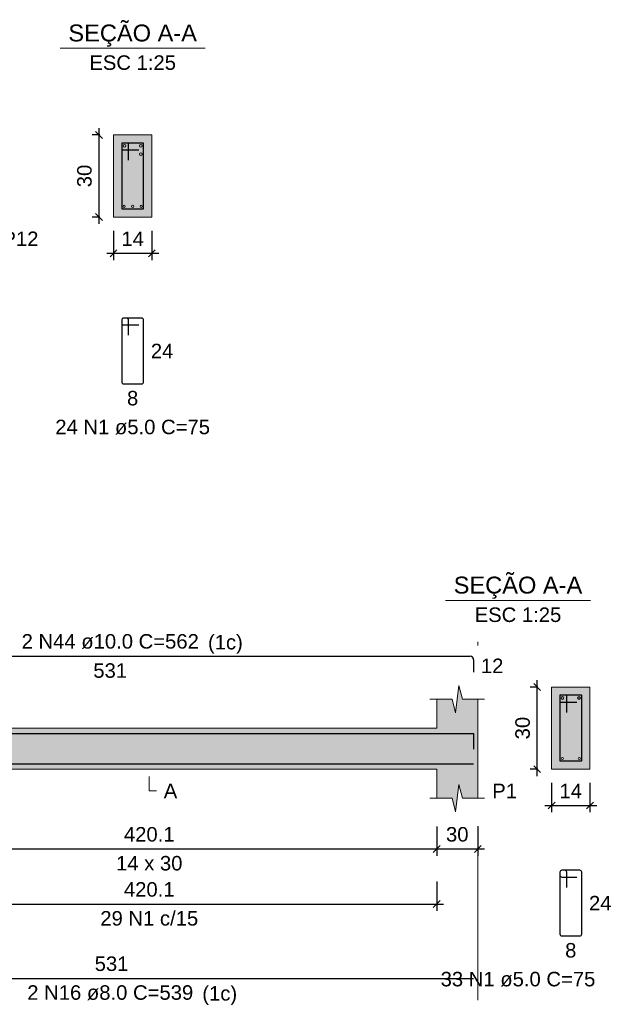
# Model space of a CAD drawing. Header units: millimetres. Extents: x 1852 to 2571, y -668 to -390.
# Tile 67 of 84: x 2429.94 to 2438.57, y -441.27 to -426.89. Entities that reach past the tile are written whole.
import ezdxf

# ---------------------------------------------------------------- set-up
doc = ezdxf.new("R2010")
doc.units = ezdxf.units.MM
doc.linetypes.add('DASHDOT', pattern=[25.4, 12.7, -6.35, 0, -6.35])
for name, color, linetype, lineweight in [('Descrição da armadura', 7, 'Continuous', 5), ('DT-Barras na forma', 1, 'Continuous', 30), ('DT-Barras no corte', 5, 'Continuous', 5), ('DT-Barras rebatidas', 1, 'Continuous', 30), ('DT-Cotas', 9, 'Continuous', 5), ('DT-Forma', 5, 'Continuous', 5), ('DT-Hachura forma vigas', 252, 'Continuous', 5), ('DT-Hachura seção vigas', 252, 'Continuous', 5), ('DT-Pontilhado', 9, 'DASHDOT', 5), ('DT-Textos', 7, 'Continuous', 5), ('Textos armaduras', 7, 'Continuous', 5)]:
    doc.layers.add(name, color=color, linetype=linetype, lineweight=lineweight)
doc.styles.add('ARIAL', font='arial.ttf')
doc.styles.get("Standard").update_dxf_attribs({"font": 'arial.ttf'})
doc.dimstyles.new('UM_25.000000', dxfattribs={"dimtxt": 0.18, "dimasz": 0.1, "dimexe": 0.1, "dimexo": 0.2, "dimgap": 0, "dimtad": 1, "dimtih": 1, "dimtoh": 1, "dimdec": 1, "dimlfac": 25, "dimzin": 0, "dimdsep": 46, "dimtxsty": 'Standard', "dimcen": 0.09, "dimdle": 0.1, "dimadec": 1, "dimazin": 2, "dimtfac": 1, "dimtdec": 4, "dimtofl": 0, "dimtmove": 0, "dimatfit": 3, "dimfxl": 1, "dimtolj": 1, "dimarcsym": 0})
doc.dimstyles.new('UM_50.000000', dxfattribs={"dimtxt": 0.18, "dimasz": 0.1, "dimexe": 0.1, "dimexo": 0.2, "dimgap": 0, "dimtad": 1, "dimtih": 1, "dimtoh": 1, "dimdec": 1, "dimlfac": 50, "dimzin": 0, "dimdsep": 46, "dimtxsty": 'Standard', "dimcen": 0.09, "dimdle": 0.1, "dimadec": 1, "dimazin": 2, "dimtfac": 1, "dimtdec": 4, "dimtofl": 0, "dimtmove": 0, "dimatfit": 3, "dimfxl": 1, "dimtolj": 1, "dimarcsym": 0})

# ---------------------------------------------------------------- blocks, each defined once
blk = doc.blocks.new('_Oblique')
at = {"color": 0, "linetype": 'ByBlock', "lineweight": -2}
blk.add_line((-0.5, -0.5), (0.5, 0.5), dxfattribs=at)
blk = doc.blocks.new('*D216')
at = {"layer": 'DT-Cotas', "color": 0, "lineweight": -2, "transparency": 16777216}
for p, q in [((2431.095, -429.869), (2431.095, -428.469)), ((2431.107, -428.569), (2430.995, -428.569)), ((2431.107, -429.769), (2430.995, -429.769))]:
    blk.add_line(p, q, dxfattribs=at)
at = {"layer": 'DT-Cotas', "color": 0, "lineweight": -2, "transparency": 16777216, "xscale": 0.1, "yscale": 0.1, "zscale": 0.1}
for p, rotation in [((2431.095, -428.569), 90), ((2431.095, -429.769), 270)]:
    blk.add_blockref('_Oblique', p, dxfattribs=dict(at, rotation=rotation))
at = {"layer": 'DT-Cotas', "color": 7, "transparency": 16777216, "insert": (2430.883, -429.169), "char_height": 0.2118, "attachment_point": 5, "rotation": 90, "style": 'ARIAL'}
blk.add_mtext('\\A1;30', dxfattribs=at)
blk = doc.blocks.new('*D217')
at = {"layer": 'DT-Cotas', "color": 0, "lineweight": -2, "transparency": 16777216}
for p, q in [((2431.307, -429.969), (2431.307, -430.398)), ((2431.867, -429.969), (2431.867, -430.398)), ((2431.207, -430.298), (2431.967, -430.298))]:
    blk.add_line(p, q, dxfattribs=at)
at = {"layer": 'DT-Cotas', "color": 0, "lineweight": -2, "transparency": 16777216, "xscale": 0.1, "yscale": 0.1, "zscale": 0.1, "rotation": 180}
blk.add_blockref('_Oblique', (2431.307, -430.298), dxfattribs=at)
at = {"layer": 'DT-Cotas', "color": 0, "lineweight": -2, "transparency": 16777216, "xscale": 0.1, "yscale": 0.1, "zscale": 0.1}
blk.add_blockref('_Oblique', (2431.867, -430.298), dxfattribs=at)
at = {"layer": 'DT-Cotas', "color": 7, "transparency": 16777216, "insert": (2431.587, -430.086), "char_height": 0.2118, "attachment_point": 5, "rotation": 0.0057, "style": 'ARIAL'}
blk.add_mtext('\\A1;14', dxfattribs=at)
blk = doc.blocks.new('*D124')
at = {"layer": 'DT-Cotas', "color": 0, "lineweight": -2, "transparency": 16777216}
for p, q in [((2427.628, -438.67), (2427.628, -439.099)), ((2436.031, -438.67), (2436.031, -439.099)), ((2427.528, -438.999), (2436.131, -438.999))]:
    blk.add_line(p, q, dxfattribs=at)
at = {"layer": 'DT-Cotas', "color": 0, "lineweight": -2, "transparency": 16777216, "xscale": 0.1, "yscale": 0.1, "zscale": 0.1, "rotation": 180}
blk.add_blockref('_Oblique', (2427.628, -438.999), dxfattribs=at)
at = {"layer": 'DT-Cotas', "color": 0, "lineweight": -2, "transparency": 16777216, "xscale": 0.1, "yscale": 0.1, "zscale": 0.1}
blk.add_blockref('_Oblique', (2436.031, -438.999), dxfattribs=at)
at = {"layer": 'DT-Cotas', "color": 7, "transparency": 16777216, "insert": (2431.829, -438.787), "char_height": 0.2118, "attachment_point": 5, "rotation": 0.0057, "style": 'ARIAL'}
blk.add_mtext('\\A1;420.1', dxfattribs=at)
blk = doc.blocks.new('*D125')
at = {"layer": 'DT-Cotas', "color": 0, "lineweight": -2, "transparency": 16777216}
for p, q in [((2436.031, -438.67), (2436.031, -439.099)), ((2436.631, -438.67), (2436.631, -439.099)), ((2435.931, -438.999), (2436.731, -438.999))]:
    blk.add_line(p, q, dxfattribs=at)
at = {"layer": 'DT-Cotas', "color": 0, "lineweight": -2, "transparency": 16777216, "xscale": 0.1, "yscale": 0.1, "zscale": 0.1, "rotation": 180}
blk.add_blockref('_Oblique', (2436.031, -438.999), dxfattribs=at)
at = {"layer": 'DT-Cotas', "color": 0, "lineweight": -2, "transparency": 16777216, "xscale": 0.1, "yscale": 0.1, "zscale": 0.1}
blk.add_blockref('_Oblique', (2436.631, -438.999), dxfattribs=at)
at = {"layer": 'DT-Cotas', "color": 7, "transparency": 16777216, "insert": (2436.331, -438.787), "char_height": 0.2118, "attachment_point": 5, "rotation": 0.0057, "style": 'ARIAL'}
blk.add_mtext('\\A1;30', dxfattribs=at)
blk = doc.blocks.new('*D127')
at = {"layer": 'DT-Cotas', "color": 0, "lineweight": -2, "transparency": 16777216}
for p, q in [((2427.628, -439.474), (2427.628, -439.904)), ((2436.031, -439.474), (2436.031, -439.904)), ((2427.528, -439.804), (2436.131, -439.804))]:
    blk.add_line(p, q, dxfattribs=at)
at = {"layer": 'DT-Cotas', "color": 0, "lineweight": -2, "transparency": 16777216, "xscale": 0.1, "yscale": 0.1, "zscale": 0.1, "rotation": 180}
blk.add_blockref('_Oblique', (2427.628, -439.804), dxfattribs=at)
at = {"layer": 'DT-Cotas', "color": 0, "lineweight": -2, "transparency": 16777216, "xscale": 0.1, "yscale": 0.1, "zscale": 0.1}
blk.add_blockref('_Oblique', (2436.031, -439.804), dxfattribs=at)
at = {"layer": 'DT-Cotas', "color": 7, "transparency": 16777216, "insert": (2431.829, -439.592), "char_height": 0.2118, "attachment_point": 5, "rotation": 0.0057, "style": 'ARIAL'}
blk.add_mtext('\\A1;420.1', dxfattribs=at)
blk = doc.blocks.new('*D114')
at = {"layer": 'DT-Cotas', "color": 0, "lineweight": -2, "transparency": 16777216}
for p, q in [((2437.51, -436.634), (2437.399, -436.634)), ((2437.499, -437.934), (2437.499, -436.534)), ((2437.51, -437.834), (2437.399, -437.834))]:
    blk.add_line(p, q, dxfattribs=at)
at = {"layer": 'DT-Cotas', "color": 0, "lineweight": -2, "transparency": 16777216, "xscale": 0.1, "yscale": 0.1, "zscale": 0.1}
for p, rotation in [((2437.499, -436.634), 90), ((2437.499, -437.834), 270)]:
    blk.add_blockref('_Oblique', p, dxfattribs=dict(at, rotation=rotation))
at = {"layer": 'DT-Cotas', "color": 7, "transparency": 16777216, "insert": (2437.287, -437.234), "char_height": 0.2118, "attachment_point": 5, "rotation": 90, "style": 'ARIAL'}
blk.add_mtext('\\A1;30', dxfattribs=at)
blk = doc.blocks.new('*D115')
at = {"layer": 'DT-Cotas', "color": 0, "lineweight": -2, "transparency": 16777216}
for p, q in [((2437.71, -438.034), (2437.71, -438.464)), ((2438.27, -438.034), (2438.27, -438.464)), ((2437.61, -438.364), (2438.37, -438.364))]:
    blk.add_line(p, q, dxfattribs=at)
at = {"layer": 'DT-Cotas', "color": 0, "lineweight": -2, "transparency": 16777216, "xscale": 0.1, "yscale": 0.1, "zscale": 0.1, "rotation": 180}
blk.add_blockref('_Oblique', (2437.71, -438.364), dxfattribs=at)
at = {"layer": 'DT-Cotas', "color": 0, "lineweight": -2, "transparency": 16777216, "xscale": 0.1, "yscale": 0.1, "zscale": 0.1}
blk.add_blockref('_Oblique', (2438.27, -438.364), dxfattribs=at)
at = {"layer": 'DT-Cotas', "color": 7, "transparency": 16777216, "insert": (2437.99, -438.152), "char_height": 0.2118, "attachment_point": 5, "rotation": 0.0057, "style": 'ARIAL'}
blk.add_mtext('\\A1;14', dxfattribs=at)

msp = doc.modelspace()

# ---------------------------------------------------------------- hatches: boundary and pattern name
at = {"layer": 'DT-Hachura forma vigas', "linetype": 'Continuous'}
msp.add_hatch(color=256, dxfattribs=at).paths.add_polyline_path([(2436.6306, -438.2578), (2436.6306, -437.8342), (2436.6306, -437.2342), (2436.6306, -436.8106), (2436.4056, -436.8106), (2436.3556, -436.6106), (2436.3056, -437.0106), (2436.2556, -436.8106), (2436.0306, -436.8106), (2436.0306, -437.2342), (2427.6282, -437.2342), (2427.6282, -436.8106), (2427.3032, -436.8106), (2427.2532, -436.6106), (2427.2032, -437.0106), (2427.1532, -436.8106), (2426.8282, -436.8106), (2426.8282, -437.2342), (2426.1678, -437.2342), (2426.1678, -437.8342), (2426.8282, -437.8342), (2426.8282, -438.2578), (2427.1532, -438.2578), (2427.2032, -438.4578), (2427.2532, -438.0578), (2427.3032, -438.2578), (2427.6282, -438.2578), (2427.6282, -437.8342), (2436.0306, -437.8342), (2436.0306, -438.2578), (2436.2556, -438.2578), (2436.3056, -438.4578), (2436.3556, -438.0578), (2436.4056, -438.2578), (2436.6306, -438.2578)])
at = {"layer": 'DT-Hachura seção vigas', "linetype": 'Continuous'}
for points in [[(2431.3068, -429.7687), (2431.3068, -429.7687), (2431.8668, -429.7687), (2431.8668, -428.5687), (2431.3068, -428.5687), (2431.3068, -429.7687)], [(2437.7103, -437.8342), (2437.7103, -437.8342), (2438.2703, -437.8342), (2438.2703, -436.6342), (2437.7103, -436.6342), (2437.7103, -437.8342)]]:
    msp.add_hatch(color=256, dxfattribs=at).paths.add_polyline_path(points)

# ---------------------------------------------------------------- linework, layer by layer
at = {"layer": 'DT-Barras na forma'}
for p, q in [((2431.5268, -428.6887), (2431.4268, -428.6887)), ((2431.4268, -428.6887), (2431.4268, -429.6487)), ((2431.7468, -428.6887), (2431.4268, -428.6887)), ((2431.4268, -428.6887), (2431.4268, -428.7887)), ((2431.5268, -428.9387), (2431.5268, -428.6887)), ((2431.7468, -429.6487), (2431.7468, -428.6887)), ((2431.4268, -428.7887), (2431.6768, -428.7887)), ((2431.4268, -429.6487), (2431.7468, -429.6487)), ((2437.9303, -436.7542), (2437.8303, -436.7542)), ((2437.8303, -436.7542), (2437.8303, -437.7142)), ((2438.1503, -436.7542), (2437.8303, -436.7542)), ((2437.8303, -436.7542), (2437.8303, -436.8542)), ((2437.9303, -437.0042), (2437.9303, -436.7542)), ((2438.1503, -437.7142), (2438.1503, -436.7542)), ((2437.8303, -436.8542), (2438.0803, -436.8542)), ((2437.8303, -437.7142), (2438.1503, -437.7142))]:
    msp.add_line(p, q, dxfattribs=at)
for points in [[(2425.9478, -437.7842), (2425.9478, -437.3142), (2436.5706, -437.3142), (2436.5706, -437.5442)], [(2425.9478, -437.5562), (2425.9478, -437.7562), (2436.5706, -437.7562)]]:
    msp.add_lwpolyline(points, dxfattribs=at)
at = {"layer": 'DT-Barras no corte'}
for centre, radius in [((2431.4668, -428.7287), 0.02), ((2431.7068, -428.7287), 0.02), ((2431.7068, -428.8487), 0.02), ((2431.4628, -429.6127), 0.016), ((2431.5868, -429.6127), 0.016), ((2431.7108, -429.6127), 0.016), ((2437.8703, -436.7942), 0.02), ((2438.1103, -436.7942), 0.02), ((2437.8663, -437.6782), 0.016), ((2438.1143, -437.6782), 0.016)]:
    msp.add_circle(centre, radius, dxfattribs=at)
at = {"layer": 'DT-Barras rebatidas'}
for p, q in [((2431.4268, -431.2754), (2431.4268, -432.1754)), ((2431.4268, -431.2754), (2431.4268, -431.3154)), ((2431.4968, -431.2454), (2431.4568, -431.2454)), ((2431.7168, -431.2454), (2431.4568, -431.2454)), ((2431.4568, -431.3454), (2431.6768, -431.3454)), ((2431.5268, -431.4954), (2431.5268, -431.2754)), ((2431.7468, -432.1754), (2431.7468, -431.2754)), ((2431.4568, -432.2054), (2431.7168, -432.2054)), ((2425.9978, -436.1846), (2436.5206, -436.1846)), ((2436.5706, -436.2346), (2436.5706, -436.4146)), ((2437.8303, -439.3409), (2437.8303, -440.2409)), ((2437.8303, -439.3409), (2437.8303, -439.3809)), ((2437.9003, -439.3109), (2437.8603, -439.3109)), ((2438.1203, -439.3109), (2437.8603, -439.3109)), ((2437.9303, -439.5609), (2437.9303, -439.3409)), ((2438.1503, -440.2409), (2438.1503, -439.3409)), ((2437.8603, -439.4109), (2438.0803, -439.4109)), ((2437.8603, -440.2709), (2438.1203, -440.2709)), ((2425.9878, -440.8908), (2436.5706, -440.8908))]:
    msp.add_line(p, q, dxfattribs=at)
for centre, radius, start, end in [((2431.4568, -431.2754), 0.03, 90, 180), ((2431.4568, -431.2754), 0.03, 90, 180), ((2431.4568, -431.3154), 0.03, 180, 270), ((2431.4968, -431.2754), 0.03, 0, 90), ((2431.7168, -431.2754), 0.03, 0, 90), ((2431.4568, -432.1754), 0.03, 180, 270), ((2431.7168, -432.1754), 0.03, 270, 0), ((2436.5206, -436.2346), 0.05, 0, 90), ((2437.8603, -439.3409), 0.03, 90, 180), ((2437.8603, -439.3409), 0.03, 90, 180), ((2437.8603, -439.3809), 0.03, 180, 270), ((2437.9003, -439.3409), 0.03, 0, 90), ((2438.1203, -439.3409), 0.03, 0, 90), ((2437.8603, -440.2409), 0.03, 180, 270), ((2438.1203, -440.2409), 0.03, 270, 0)]:
    msp.add_arc(centre, radius, start, end, dxfattribs=at)
at = {"layer": 'DT-Forma'}
for p, q in [((2431.8668, -428.5687), (2431.3068, -428.5687)), ((2431.3068, -428.5687), (2431.3068, -428.5687)), ((2431.3068, -428.5687), (2431.3068, -429.7687)), ((2431.8668, -429.7687), (2431.8668, -428.5687)), ((2431.8668, -428.5687), (2431.8668, -428.5687)), ((2431.3068, -429.7687), (2431.8668, -429.7687)), ((2431.3068, -429.7687), (2431.3068, -429.7687)), ((2431.8668, -429.7687), (2431.8668, -429.7687)), ((2436.3056, -437.0106), (2436.3556, -436.6106)), ((2436.3556, -436.6106), (2436.4056, -436.8106)), ((2438.2703, -436.6342), (2437.7103, -436.6342)), ((2437.7103, -436.6342), (2437.7103, -436.6342)), ((2437.7103, -436.6342), (2437.7103, -437.8342)), ((2438.2703, -437.8342), (2438.2703, -436.6342)), ((2438.2703, -436.6342), (2438.2703, -436.6342)), ((2435.9306, -436.8106), (2436.2556, -436.8106)), ((2436.0306, -437.2342), (2436.0306, -436.8106)), ((2436.2556, -436.8106), (2436.3056, -437.0106)), ((2436.4056, -436.8106), (2436.7306, -436.8106)), ((2436.6306, -436.8106), (2436.6306, -437.2342)), ((2427.6282, -437.2342), (2436.0306, -437.2342)), ((2427.6282, -437.8342), (2436.0306, -437.8342)), ((2436.0306, -437.8342), (2436.0306, -438.2578)), ((2436.6306, -438.2578), (2436.6306, -437.8342)), ((2437.7103, -437.8342), (2438.2703, -437.8342)), ((2437.7103, -437.8342), (2437.7103, -437.8342)), ((2438.2703, -437.8342), (2438.2703, -437.8342)), ((2436.3056, -438.4578), (2436.3556, -438.0578)), ((2436.3556, -438.0578), (2436.4056, -438.2578)), ((2435.9306, -438.2578), (2436.2556, -438.2578)), ((2436.2556, -438.2578), (2436.3056, -438.4578)), ((2436.4056, -438.2578), (2436.7306, -438.2578))]:
    msp.add_line(p, q, dxfattribs=at)
at = {"layer": 'DT-Forma', "linetype": 'Continuous'}
msp.add_line((2436.6306, -437.2342), (2436.6306, -437.8342), dxfattribs=at)
at = {"layer": 'DT-Pontilhado', "ltscale": 0.2}
msp.add_line((2436.6306, -441.2085), (2436.6306, -435.9728), dxfattribs=at)
at = {"layer": 'DT-Textos'}
for p, q in [((2430.5278, -427.3038), (2432.6458, -427.3038)), ((2436.1596, -435.3693), (2438.2776, -435.3693))]:
    msp.add_line(p, q, dxfattribs=at)
msp.add_lwpolyline([(2431.8294, -437.9401), (2431.8294, -438.1519), (2431.9353, -438.1519)], dxfattribs=at)

# ---------------------------------------------------------------- texts
at = {"layer": 'Descrição da armadura', "linetype": 'Continuous', "char_height": 0.2118, "attachment_point": 8, "line_spacing_factor": 0.798, "style": 'ARIAL'}
for s, insert, width in [('24 N1 ø5.0 C=75', (2431.5868, -432.9467), 4.534748), ('2 N44 ø10.0 C=562', (2431.2592, -436.0787), 5.194653), ('29 N1 c/15', (2431.8294, -440.1216), 2.869342), ('33 N1 ø5.0 C=75', (2437.2186, -441.0122), 4.534748), ('2 N16 ø8.0 C=539', (2431.2592, -441.2085), 4.8647)]:
    msp.add_mtext(s, dxfattribs=dict(at, insert=insert, width=width))
at = {"layer": 'DT-Textos', "line_spacing_factor": 0.798, "style": 'ARIAL'}
for s, insert, char_height, width, attachment_point in [('SEÇÃO A-A', (2431.5869, -427.2795), 0.2471, 4.09988, 8), ('ESC 1:25', (2431.5868, -427.6215), 0.2118, 2.577929, 8), ('P12', (2429.6835, -430.1923), 0.2118, 1.071637, 7), ('SEÇÃO A-A', (2437.2185, -435.3445), 0.2471, 4.09988, 8), ('ESC 1:25', (2437.2186, -435.687), 0.2118, 2.577929, 8), ('(1c)', (2432.6877, -436.1485), 0.2118, 1.03723, 7), ('A', (2432.0412, -438.2578), 0.2118, 0.401717, 7), ('P1', (2436.8424, -438.2578), 0.2118, 0.736677, 7), ('14 x 30', (2431.8294, -439.3168), 0.2118, 1.975648, 8), ('(1c)', (2432.6047, -441.2785), 0.2118, 1.03723, 7)]:
    msp.add_mtext(s, dxfattribs=dict(at, insert=insert, char_height=char_height, width=width, attachment_point=attachment_point))
at = {"layer": 'Textos armaduras', "linetype": 'Continuous', "char_height": 0.2118, "attachment_point": 7, "line_spacing_factor": 0.798, "style": 'ARIAL'}
for s, insert, width in [('24', (2431.8527, -431.8313), 0.659905), ('8', (2431.5043, -432.5231), 0.329953), ('531', (2431.0118, -436.5023), 0.989858), ('12', (2436.6765, -436.4305), 0.659905), ('24', (2438.2562, -439.8968), 0.659905), ('8', (2437.9078, -440.5886), 0.329953), ('531', (2431.0318, -440.7849), 0.989858)]:
    msp.add_mtext(s, dxfattribs=dict(at, insert=insert, width=width))

# ---------------------------------------------------------------- dimensions: what is measured, and where the dimension line sits
at = {"layer": 'DT-Cotas'}
for base, p1, p2, picture, middle in [((2431.095, -428.5687), (2431.3068, -429.7687), (2431.3068, -428.5687), '*D216', (2430.8832, -429.1687)), ((2437.4985, -436.6342), (2437.7103, -437.8342), (2437.7103, -436.6342), '*D114', (2437.2867, -437.2342))]:
    dim = msp.add_linear_dim(base=base, p1=p1, p2=p2, angle=90, dimstyle='UM_25.000000', override={"dimtxt": 0.2118, "dimasz": 0.1, "dimexe": 0.1, "dimexo": 0.2, "dimtad": 1, "dimtih": 0, "dimtoh": 0, "dimdec": 1, "dimlfac": 25, "dimzin": 8, "dimtxsty": 'ARIAL', "dimblk": 'Oblique', "dimblk1": 'Oblique', "dimblk2": 'Oblique', "dimsah": 1, "dimdle": 0.1, "dimse1": 0, "dimse2": 0, "dimclrt": 7, "dimadec": 1, "dimazin": 3, "dimtmove": 2, "dimldrblk": 'Oblique'}, dxfattribs=at)
    dim.commit()
    dim.dimension.update_dxf_attribs({"geometry": picture, "text_midpoint": middle, "dimtype": 160, "text_rotation": 90})
for base, p1, p2, dimstyle, override, picture, middle in [((2431.8668, -430.2982), (2431.3068, -429.7687), (2431.8668, -429.7687), 'UM_25.000000', {"dimtxt": 0.2118, "dimasz": 0.1, "dimexe": 0.1, "dimexo": 0.2, "dimtad": 1, "dimtih": 0, "dimtoh": 0, "dimdec": 1, "dimlfac": 25, "dimzin": 8, "dimtxsty": 'ARIAL', "dimblk": 'Oblique', "dimblk1": 'Oblique', "dimblk2": 'Oblique', "dimsah": 1, "dimdle": 0.1, "dimse1": 0, "dimse2": 0, "dimclrt": 7, "dimadec": 1, "dimazin": 3, "dimtmove": 2, "dimldrblk": 'Oblique'}, '*D217', (2431.5868, -430.0864)), ((2438.2703, -438.3637), (2437.7103, -437.8342), (2438.2703, -437.8342), 'UM_25.000000', {"dimtxt": 0.2118, "dimasz": 0.1, "dimexe": 0.1, "dimexo": 0.2, "dimtad": 1, "dimtih": 0, "dimtoh": 0, "dimdec": 1, "dimlfac": 25, "dimzin": 8, "dimtxsty": 'ARIAL', "dimblk": 'Oblique', "dimblk1": 'Oblique', "dimblk2": 'Oblique', "dimsah": 1, "dimdle": 0.1, "dimse1": 0, "dimse2": 0, "dimclrt": 7, "dimadec": 1, "dimazin": 3, "dimtmove": 2, "dimldrblk": 'Oblique'}, '*D115', (2437.9903, -438.1519)), ((2436.0306, -438.9991), (2427.6282, -438.4696), (2436.0306, -438.4696), 'UM_50.000000', {"dimtxt": 0.2118, "dimasz": 0.1, "dimexe": 0.1, "dimexo": 0.2, "dimtad": 1, "dimtih": 0, "dimtoh": 0, "dimdec": 1, "dimlfac": 50, "dimzin": 8, "dimtxsty": 'ARIAL', "dimblk": 'Oblique', "dimblk1": 'Oblique', "dimblk2": 'Oblique', "dimsah": 1, "dimdle": 0.1, "dimse1": 0, "dimse2": 0, "dimclrt": 7, "dimadec": 1, "dimazin": 3, "dimtmove": 2, "dimldrblk": 'Oblique'}, '*D124', (2431.8294, -438.7873)), ((2436.6306, -438.9991), (2436.0306, -438.4696), (2436.6306, -438.4696), 'UM_50.000000', {"dimtxt": 0.2118, "dimasz": 0.1, "dimexe": 0.1, "dimexo": 0.2, "dimtad": 1, "dimtih": 0, "dimtoh": 0, "dimdec": 1, "dimlfac": 50, "dimzin": 8, "dimtxsty": 'ARIAL', "dimblk": 'Oblique', "dimblk1": 'Oblique', "dimblk2": 'Oblique', "dimsah": 1, "dimdle": 0.1, "dimse1": 0, "dimse2": 0, "dimclrt": 7, "dimadec": 1, "dimazin": 3, "dimtmove": 2, "dimldrblk": 'Oblique'}, '*D125', (2436.3306, -438.7873)), ((2436.0306, -439.8039), (2427.6282, -439.2744), (2436.0306, -439.2744), 'UM_50.000000', {"dimtxt": 0.2118, "dimasz": 0.1, "dimexe": 0.1, "dimexo": 0.2, "dimtad": 1, "dimtih": 0, "dimtoh": 0, "dimdec": 1, "dimlfac": 50, "dimzin": 8, "dimtxsty": 'ARIAL', "dimblk": 'Oblique', "dimblk1": 'Oblique', "dimblk2": 'Oblique', "dimsah": 1, "dimdle": 0.1, "dimse1": 0, "dimse2": 0, "dimclrt": 7, "dimadec": 1, "dimazin": 3, "dimtmove": 2, "dimldrblk": 'Oblique'}, '*D127', (2431.8294, -439.5921))]:
    dim = msp.add_linear_dim(base=base, p1=p1, p2=p2, dimstyle=dimstyle, override=override, dxfattribs=at)
    dim.commit()
    dim.dimension.update_dxf_attribs({"geometry": picture, "text_midpoint": middle, "dimtype": 160, "text_rotation": 0.00573})

doc.saveas('drawing.dxf')
